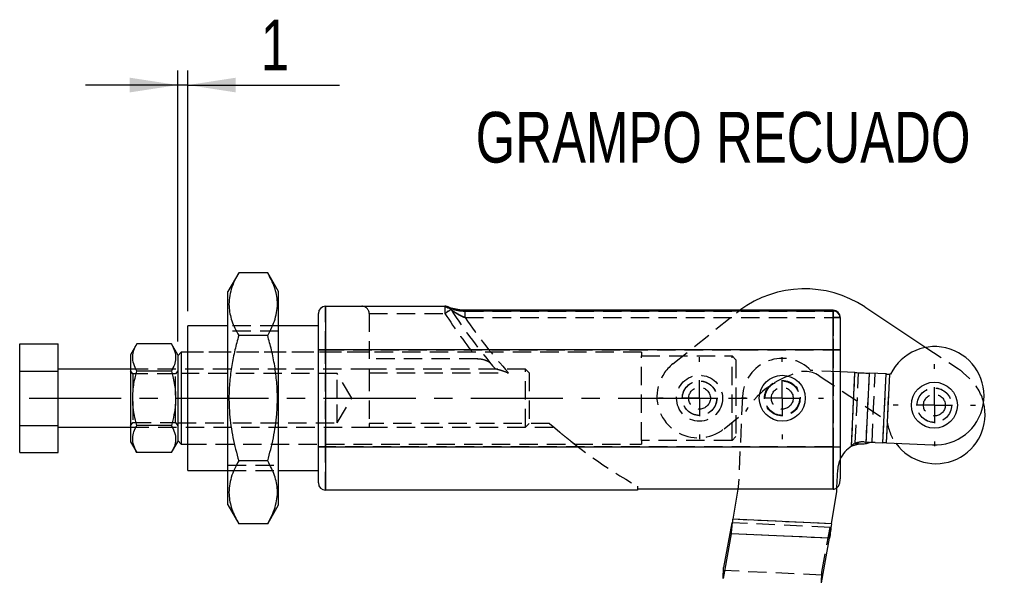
# Model space of a CAD drawing. Extents: x 11 to 368, y 17 to 293.
# Tile 20 of 24: x 102 to 170, y 254 to 293. Entities that reach past the tile are written whole.
import ezdxf

# ---------------------------------------------------------------- set-up
doc = ezdxf.new("R2010")
doc.units = 0
doc.linetypes.add('CENTERX2', pattern=[20.32, 12.7, -2.54, 2.54, -2.54])
doc.linetypes.add('HIDDEN', pattern=[1.905, 1.27, -0.635])
doc.layers.get('0').update_dxf_attribs({"linetype": 'CONTINUOUS'})
doc.styles.add('SLDTEXTSTYLE0', font='TXT', dxfattribs={"width": 0.75})
doc.dimstyles.new('SLDDIMSTYLE4', dxfattribs={"dimtxt": 3.5, "dimasz": 3.302, "dimexe": 0, "dimexo": 0.0625, "dimgap": 0.875, "dimtad": 1, "dimdec": 0, "dimlfac": 2, "dimrnd": 1e-09, "dimzin": 12, "dimtxsty": 'SLDTEXTSTYLE0', "dimsah": 1, "dimcen": 0.09, "dimazin": 3, "dimtfac": 1, "dimtmove": 0, "dimatfit": 3, "dimtolj": 1, "dimtzin": 12})

# ---------------------------------------------------------------- blocks, each defined once
blk = doc.blocks.new('_D_13')
at = {"color": 179, "linetype": 'CONTINUOUS'}
for p, q in [((112.648, 270.639), (112.648, 289.331)), ((113.356, 272.714), (113.356, 289.331)), ((112.648, 288.331), (106.298, 288.331)), ((113.356, 288.331), (112.648, 288.331)), ((113.356, 288.331), (123.818, 288.331))]:
    blk.add_line(p, q, dxfattribs=at)
for points in [[(112.648, 288.331), (109.346, 288.839), (109.346, 287.823)], [(113.356, 288.331), (116.658, 287.823), (116.658, 288.839)]]:
    blk.add_solid(points, dxfattribs=at)
at = {"color": 179, "linetype": 'CONTINUOUS', "insert": (118.389, 292.843, 0.2), "char_height": 3.5, "attachment_point": 1, "style": 'SLDTEXTSTYLE0'}
blk.add_mtext('1', dxfattribs=at)
blk = doc.blocks.new('SW_CENTERMARKSYMBOL_6')
at = {"color": 0, "linetype": 'CONTINUOUS'}
for p, q in [((0, 2.5), (0, 2.8375)), ((0, 0), (0, 1.25)), ((-2.5, 0), (-2.8375, 0)), ((0, 0), (-1.25, 0)), ((0, 0), (0, -1.25)), ((0, 0), (1.25, 0)), ((2.5, 0), (2.8375, 0)), ((0, -2.5), (0, -2.8375))]:
    blk.add_line(p, q, dxfattribs=at)
blk = doc.blocks.new('SW_CENTERMARKSYMBOL_7')
at = {"color": 0, "linetype": 'CONTINUOUS'}
for p, q in [((0, 2.5), (0, 2.8375)), ((0, 0), (0, 1.25)), ((-2.5, 0), (-2.8375, 0)), ((0, 0), (-1.25, 0)), ((0, 0), (0, -1.25)), ((0, 0), (1.25, 0)), ((2.5, 0), (2.8375, 0)), ((0, -2.5), (0, -2.8375))]:
    blk.add_line(p, q, dxfattribs=at)
blk = doc.blocks.new('SW_CENTERMARKSYMBOL_8')
at = {"color": 0, "linetype": 'CONTINUOUS'}
for p, q in [((0, 2.5), (0, 2.8375)), ((0, 0), (0, 1.25)), ((-2.5, 0), (-2.8375, 0)), ((0, 0), (-1.25, 0)), ((0, 0), (0, -1.25)), ((0, 0), (1.25, 0)), ((2.5, 0), (2.8375, 0)), ((0, -2.5), (0, -2.8375))]:
    blk.add_line(p, q, dxfattribs=at)

msp = doc.modelspace()

# ---------------------------------------------------------------- linework, layer by layer
at = {"color": 7, "linetype": 'CONTINUOUS'}
for p, q in [((116.8555, 275.3738), (116.1055, 274.0747)), ((118.8555, 275.3738), (116.8555, 275.3738)), ((119.6055, 274.0747), (118.8555, 275.3738)), ((116.1055, 259.3523), (116.1055, 274.0747)), ((119.6055, 259.3523), (119.6055, 274.0747)), ((122.8555, 273.0635), (122.8555, 270.0635)), ((122.8555, 273.0635), (131.0821, 273.0635)), ((122.3555, 270.0635), (122.3555, 272.5635)), ((157.8555, 272.7833), (132.4692, 272.7833)), ((157.8555, 272.7273), (132.4692, 272.7273)), ((157.8555, 270.0635), (157.8555, 272.7273)), ((160.0426, 273.0146), (164.2578, 270.2202)), ((116.1055, 271.7135), (113.3555, 271.7135)), ((113.3555, 266.7135), (113.3555, 271.7135)), ((122.3555, 271.7135), (119.6055, 271.7135)), ((158.3555, 272.2833), (158.3555, 270.0635)), ((118.8555, 271.0437), (116.8555, 271.0437)), ((101.7485, 270.4663), (104.3985, 270.4663)), ((101.7485, 268.5899), (101.7485, 270.4663)), ((104.3985, 268.5899), (104.3985, 270.4663)), ((109.8331, 270.4663), (109.3985, 269.7135)), ((112.2138, 270.4663), (109.8331, 270.4663)), ((112.6485, 269.7135), (112.2138, 270.4663)), ((109.3985, 269.7135), (109.3985, 263.7135)), ((112.8985, 269.8885), (112.6485, 269.6385)), ((112.6485, 269.7135), (112.6485, 263.7135)), ((113.3555, 269.8885), (112.8985, 269.8885)), ((112.8985, 269.8885), (112.8985, 263.5385)), ((122.3555, 270.0635), (122.8555, 270.0635)), ((122.3555, 263.3635), (122.3555, 270.0635)), ((122.8555, 270.0635), (122.8555, 263.3635)), ((157.8555, 270.0635), (122.8555, 270.0635)), ((157.8555, 263.3635), (157.8555, 270.0635)), ((157.8555, 270.0635), (158.3555, 270.0635)), ((158.3555, 270.0635), (158.3555, 263.3635)), ((101.7485, 264.8371), (101.7485, 268.5899)), ((101.7485, 268.5899), (104.3985, 268.5899)), ((109.3985, 268.7135), (104.3985, 268.7135)), ((104.3985, 264.8371), (104.3985, 268.5899)), ((112.2138, 268.5899), (109.8331, 268.5899)), ((159.3648, 268.4856), (158.3555, 268.532)), ((159.1311, 263.3953), (159.3648, 268.4856)), ((160.14, 263.5659), (160.3638, 268.4398)), ((161.5145, 268.387), (160.3638, 268.4398)), ((161.2966, 263.6419), (161.5145, 268.387)), ((161.5464, 263.6305), (161.7642, 268.3755)), ((161.8226, 268.3728), (161.7642, 268.3755)), ((113.3555, 261.7135), (113.3555, 266.7135)), ((101.7485, 264.8371), (104.3985, 264.8371)), ((101.7485, 262.9608), (101.7485, 264.8371)), ((104.3985, 262.9608), (104.3985, 264.8371)), ((104.3985, 264.7135), (109.3985, 264.7135)), ((112.2138, 264.8371), (109.8331, 264.8371)), ((109.3985, 263.7135), (109.8331, 262.9608)), ((112.2138, 262.9608), (112.6485, 263.7135)), ((112.6485, 263.7885), (112.8985, 263.5385)), ((112.8985, 263.5385), (113.3555, 263.5385)), ((159.6565, 263.5515), (159.1311, 263.3953)), ((160.14, 263.5659), (160.0112, 263.5352)), ((160.7573, 263.6667), (161.2966, 263.6419)), ((161.5464, 263.6305), (164.7183, 263.4848)), ((101.7485, 262.9608), (104.3985, 262.9608)), ((112.2138, 262.9608), (109.8331, 262.9608)), ((122.3555, 263.3635), (122.8555, 263.3635)), ((122.3555, 260.8635), (122.3555, 263.3635)), ((122.8555, 263.3635), (157.8555, 263.3635)), ((122.8555, 263.3635), (122.8555, 260.3635)), ((157.8555, 260.4348), (157.8555, 263.3635)), ((157.8555, 263.3635), (158.3555, 263.3635)), ((158.3555, 263.3635), (158.3555, 261.1437)), ((118.8555, 262.3834), (116.8555, 262.3834)), ((113.3555, 261.7135), (116.1055, 261.7135)), ((119.6055, 261.7135), (122.3555, 261.7135)), ((144.3555, 260.3635), (122.8555, 260.3635)), ((144.3555, 260.4348), (144.3555, 260.3635)), ((157.8555, 260.4348), (144.3555, 260.4348)), ((151.2952, 260.4348), (150.9528, 258.3563)), ((157.7424, 258.0445), (158.1114, 260.2845)), ((158.1114, 260.2845), (158.1232, 260.5411)), ((116.1055, 259.3523), (116.8555, 258.0533)), ((118.8555, 258.0533), (119.6055, 259.3523)), ((150.8642, 258.1101), (150.2995, 255.0278)), ((150.8642, 258.1101), (150.8298, 257.3609)), ((157.7424, 258.0445), (150.9528, 258.3563)), ((118.8555, 258.0533), (116.8555, 258.0533)), ((150.8298, 257.3609), (150.2651, 254.2786)), ((157.6194, 257.0491), (150.8298, 257.3609)), ((157.0547, 253.9669), (157.6194, 257.0491)), ((150.2651, 254.2786), (150.2995, 255.0278))]:
    msp.add_line(p, q, dxfattribs=at)
at = {"color": 7, "linetype": 'HIDDEN'}
for p, q in [((122.8555, 270.0635), (122.8555, 273.0635)), ((131.0821, 273.0635), (131.0821, 272.5635)), ((131.0821, 273.0635), (131.0821, 272.5635)), ((125.8555, 272.5635), (131.0821, 272.5635)), ((125.8555, 272.5635), (125.8555, 269.4412)), ((132.4692, 272.2833), (132.4692, 272.7833)), ((132.4692, 272.7273), (157.8555, 272.7273)), ((146.8093, 269.0842), (151.2031, 272.6118)), ((151.2031, 272.6118), (151.4251, 272.7833)), ((157.8555, 272.2833), (157.8555, 272.783)), ((157.8555, 272.7273), (157.8555, 270.0635)), ((119.6055, 271.7135), (116.1055, 271.7135)), ((132.4692, 272.2833), (157.8555, 272.2833)), ((158.3555, 272.2833), (157.8555, 272.2833)), ((157.8555, 272.2833), (157.8555, 260.4348)), ((157.8555, 272.2833), (158.3555, 272.2833)), ((119.6055, 271.3385), (116.1055, 271.3385)), ((144.6485, 269.8885), (113.3555, 269.8885)), ((125.8555, 269.8885), (113.3555, 269.8885)), ((122.8555, 270.0635), (122.3555, 270.0635)), ((122.8555, 270.0635), (157.8555, 270.0635)), ((122.8555, 263.3635), (122.8555, 270.0635)), ((144.6485, 269.8885), (144.6485, 269.6321)), ((158.3555, 270.0635), (157.8555, 270.0635)), ((157.8555, 270.0635), (157.8555, 263.3635)), ((164.2578, 270.2202), (166.5021, 268.7324)), ((133.3305, 269.4412), (125.8555, 269.4412)), ((144.6485, 269.6321), (150.8985, 269.6321)), ((144.6485, 263.7949), (144.6485, 269.6321)), ((150.8985, 263.7949), (150.8985, 269.6321)), ((150.8985, 269.6321), (151.1485, 269.358)), ((151.1485, 269.358), (151.1485, 264.0691)), ((125.8555, 268.7135), (109.3985, 268.7135)), ((109.5439, 268.401), (109.3985, 268.6088)), ((109.5439, 268.401), (109.5439, 265.026)), ((112.503, 268.401), (109.5439, 268.401)), ((112.6485, 268.6088), (112.503, 268.401)), ((112.503, 265.026), (112.503, 268.401)), ((123.6485, 268.4135), (112.6485, 268.4135)), ((123.6485, 266.7135), (123.6485, 268.4135)), ((124.6699, 266.7135), (123.6485, 268.4135)), ((134.6726, 268.7135), (125.8555, 268.7135)), ((125.8555, 268.7135), (125.8555, 268.4635)), ((125.8555, 268.4635), (135.4696, 268.4635)), ((125.8555, 268.4635), (125.8555, 264.9635)), ((136.6485, 268.7135), (134.6726, 268.7135)), ((136.6485, 264.7135), (136.6485, 268.7135)), ((136.8985, 268.4635), (136.6485, 268.7135)), ((136.8985, 268.4635), (136.8985, 264.9635)), ((158.3555, 268.532), (156.3327, 268.6249)), ((159.1311, 263.3953), (159.3648, 268.4856)), ((159.3908, 263.6003), (159.6146, 268.4742)), ((160.14, 263.5659), (160.3638, 268.4398)), ((160.5474, 263.6763), (160.7653, 268.4213)), ((161.2966, 263.6419), (161.5145, 268.387)), ((161.5464, 263.6305), (161.7642, 268.3755)), ((166.8614, 268.4503), (167.2534, 268.0881)), ((156.8931, 268.2638), (161.5779, 265.158)), ((123.6485, 265.0135), (123.6485, 266.7135)), ((123.6485, 265.0135), (124.6699, 266.7135)), ((151.6084, 266.8397), (151.3218, 260.5962)), ((150.3388, 264.6081), (151.8204, 265.7976)), ((109.3985, 264.8182), (109.5439, 265.026)), ((109.5439, 265.026), (112.503, 265.026)), ((112.503, 265.026), (112.6485, 264.8182)), ((112.6485, 265.0135), (123.6485, 265.0135)), ((138.3033, 264.9635), (125.8555, 264.9635)), ((125.8555, 264.9635), (125.8555, 264.7135)), ((136.6485, 264.7135), (136.8985, 264.9635)), ((109.3985, 264.7135), (125.8555, 264.7135)), ((125.8555, 264.7135), (138.5918, 264.7135)), ((113.3555, 263.5385), (144.6485, 263.5385)), ((113.3555, 263.5385), (140.0247, 263.5385)), ((150.8985, 263.7949), (144.6485, 263.7949)), ((144.6485, 263.7949), (144.6485, 263.5385)), ((151.1485, 264.0691), (150.8985, 263.7949)), ((159.2686, 263.5693), (159.1311, 263.3953)), ((159.6565, 263.5515), (159.2686, 263.5693)), ((159.6022, 263.5906), (159.3908, 263.6003)), ((160.0081, 263.7011), (160.7573, 263.6667)), ((160.14, 263.5659), (160.0688, 263.5692)), ((122.8555, 263.3635), (122.3555, 263.3635)), ((122.8555, 260.3635), (122.8555, 263.3635)), ((157.8555, 263.3635), (122.8555, 263.3635)), ((157.8555, 263.3635), (157.8555, 260.4348)), ((157.8555, 263.3635), (158.3555, 263.3635)), ((116.1055, 262.0885), (119.6055, 262.0885)), ((116.1055, 261.7135), (119.6055, 261.7135)), ((158.1232, 260.5411), (158.1802, 261.7829)), ((144.3555, 260.6451), (144.3555, 260.4348)), ((151.3218, 260.5962), (151.2952, 260.4348)), ((157.6538, 257.7983), (150.8642, 258.1101)), ((157.7424, 258.0445), (150.9528, 258.3563)), ((157.0891, 254.7161), (157.6538, 257.7983)), ((157.6194, 257.0491), (157.6538, 257.7983)), ((157.6194, 257.0491), (150.8298, 257.3609)), ((157.0794, 254.5042), (150.2897, 254.816)), ((157.0547, 253.9669), (157.0891, 254.7161))]:
    msp.add_line(p, q, dxfattribs=at)
at = {"color": 8, "linetype": 'CONTINUOUS'}
for p, q in [((132.4692, 272.7273), (132.4692, 272.7833)), ((157.8555, 272.7273), (157.8555, 272.7833))]:
    msp.add_line(p, q, dxfattribs=at)
at = {"color": 179, "linetype": 'CENTERX2', "ltscale": 0.5}
msp.add_line((102.3941, 266.7135), (153.055, 266.7135), dxfattribs=at)
at = {"color": 7, "linetype": 'HIDDEN', "flags": 128}
for points in [[(131.5021, 272.8348), (131.494, 272.8296), (131.4701, 272.8141), (131.4313, 272.7891), (131.3791, 272.7553), (131.3154, 272.7142), (131.2428, 272.6673), (131.164, 272.6165), (131.0821, 272.5635)], [(131.0821, 272.5635), (131.164, 272.6165), (131.2428, 272.6673), (131.3154, 272.7142), (131.3791, 272.7553), (131.4313, 272.7891), (131.4701, 272.8141), (131.494, 272.8296), (131.5021, 272.8348)]]:
    msp.add_lwpolyline(points, dxfattribs=at)
at = {"color": 7, "linetype": 'CONTINUOUS', "flags": 128}
for points in [[(159.3648, 268.4856), (159.4955, 268.4796), (159.6256, 268.4737), (159.7546, 268.4678), (159.8819, 268.4619), (160.007, 268.4562), (160.1294, 268.4505), (160.2485, 268.4451), (160.3638, 268.4398)], [(161.5145, 268.387), (161.5433, 268.3856), (161.5731, 268.3843), (161.6037, 268.3829), (161.6349, 268.3814), (161.6668, 268.38), (161.699, 268.3785), (161.7315, 268.377), (161.7642, 268.3755)], [(160.0112, 263.5352), (159.9683, 263.5372), (159.925, 263.5392), (159.8812, 263.5412), (159.837, 263.5432), (159.7924, 263.5453), (159.7474, 263.5473), (159.7021, 263.5494), (159.6565, 263.5515)], [(161.5464, 263.6305), (161.5137, 263.632), (161.4812, 263.6335), (161.4489, 263.635), (161.4171, 263.6364), (161.3858, 263.6379), (161.3552, 263.6393), (161.3254, 263.6406), (161.2966, 263.6419)]]:
    msp.add_lwpolyline(points, dxfattribs=at)
at = {"color": 7, "linetype": 'HIDDEN'}
for centre, radius in [((148.6485, 266.7135), 1.5875), ((148.6485, 266.7135), 1.1906), ((154.3555, 266.7135), 1.225), ((154.3555, 266.7135), 1.1906), ((154.3555, 266.7135), 1.1875), ((148.6485, 266.7135), 0.75), ((154.3555, 266.7135), 0.75), ((164.8445, 266.232), 1.1906), ((164.8445, 266.232), 1.1875), ((164.8445, 266.232), 0.75)]:
    msp.add_circle(centre, radius, dxfattribs=at)
at = {"color": 7, "linetype": 'CONTINUOUS'}
for centre in [(154.3555, 266.7135), (164.8445, 266.232)]:
    msp.add_circle(centre, 1.5875, dxfattribs=at)
for centre, radius, start, end in [((155.8985, 266.7635), 7.5, 56.458235, 126.616675), ((122.8555, 272.5635), 0.5, 90, 180), ((131.0821, 272.5635), 0.5, 61.576708, 90), ((157.8555, 272.2833), 0.5, 0, 90), ((157.882, 272.2535), 0.4745, 3.599673, 93.195525), ((164.8742, 266.8789), 3.3977, 267.371228, 153.916607), ((164.9477, 265.5926), 3.3977, 215.89137, 14.200053), ((160.6898, 262.1396), 1.5286, 87.469889, 111.081298), ((160.1781, 261.6912), 2, 121.566073, 155.682036), ((122.8555, 260.8635), 0.5, 180, 270)]:
    msp.add_arc(centre, radius, start, end, dxfattribs=at)
at = {"color": 7, "linetype": 'HIDDEN'}
for centre, radius, start, end in [((125.3555, 272.5635), 0.5, 0, 90), ((131.0862, 272.5591), 0.4991, 56.404784, 90.145699), ((163.0034, 293.1798), 38, 212.856199, 218.660163), ((163.0034, 293.1798), 38, 212.856199, 218.660163), ((131.0869, 272.5602), 0.4978, 32.868992, 62.103029), ((131.0821, 272.5635), 0.5, 45.013993, 61.576708), ((131.087, 272.5603), 0.4976, 32.866335, 55.000601), ((163.0034, 293.1798), 37.5, 212.864283, 220.725281), ((157.882, 272.2535), 0.4745, 3.599673, 93.195525), ((163.0034, 293.1798), 37, 214.386217, 221.913374), ((163.0034, 293.1798), 37, 214.386217, 221.913374), ((148.6874, 266.7448), 3, 128.759896, 165.146201), ((154.3555, 266.7135), 2.75, 44.029469, 177.371228), ((156.8479, 262.7304), 5.8893, 108.326132, 148.612387), ((155.8985, 266.7635), 1.8, 56.458235, 120.088567), ((164.9273, 266.357), 2.85, 47.264003, 56.458235), ((164.9477, 265.5926), 3.3977, 14.200053, 47.264003), ((148.5545, 266.8305), 2.85, 166.12595, 308.759896), ((163.0034, 293.1798), 37.5, 228.801561, 240.180033), ((164.9477, 265.5926), 3.3977, 187.347661, 215.89137), ((159.9406, 262.174), 1.5286, 87.469968, 111.081122), ((160.1781, 261.6912), 2, 155.682036, 177.371228)]:
    msp.add_arc(centre, radius, start, end, dxfattribs=at)
at = {"color": 8, "linetype": 'CONTINUOUS'}
msp.add_arc((131.0862, 272.5589), 0.4992, 62.106685, 90.142274, dxfattribs=at)
at = {"color": 7, "linetype": 'CONTINUOUS'}
for points, knots in [([(116.8555, 275.3738), (116.7535, 275.1867), (116.5496, 274.8126), (116.3302, 274.2365), (116.1983, 273.6495), (116.1722, 273.0839), (116.24, 272.5487), (116.3788, 272.0437), (116.5826, 271.541), (116.7645, 271.2094), (116.8555, 271.0437)], [0, 0, 0, 0, 0.1323071, 0.2645768, 0.3998056, 0.5350099, 0.6501989, 0.7654058, 0.8826916, 1, 1, 1, 1]), ([(118.8555, 271.0437), (118.9575, 271.2307), (119.1614, 271.6049), (119.3808, 272.1809), (119.5127, 272.7679), (119.5389, 273.3336), (119.4711, 273.8687), (119.3322, 274.3737), (119.1285, 274.8765), (118.9465, 275.208), (118.8555, 275.3738)], [0, 0, 0, 0, 0.1323072, 0.2645768, 0.3998056, 0.5350099, 0.6501989, 0.7654058, 0.8826916, 1, 1, 1, 1]), ([(131.085, 273.0581), (131.0905, 273.0478), (131.1411, 273.0225), (131.2637, 272.9728), (131.3124, 272.9544), (131.4202, 272.9166), (131.48, 272.8969), (131.6736, 272.8387), (131.817, 272.802), (132.1331, 272.7455), (132.297, 272.7273), (132.4692, 272.7273)], [0, 0, 0, 0, 0.25, 0.25, 0.375, 0.375, 0.5, 0.5, 0.75, 0.75, 1, 1, 1, 1]), ([(132.4694, 272.785), (132.4089, 272.7857), (132.265, 272.7875), (132.035, 272.8161), (131.7955, 272.8608), (131.589, 272.9122), (131.4379, 272.9569), (131.3548, 272.9845), (131.3169, 272.9994), (131.3188, 272.9986), (131.3193, 272.9983)], [0, 0, 0, 0, 0.11785799, 0.28037193, 0.46559088, 0.63868953, 0.78583036, 0.90138456, 0.97407279, 1, 1, 1, 1]), ([(116.8555, 271.0437), (116.7646, 270.7126), (116.5764, 270.0269), (116.3647, 268.9684), (116.2206, 267.865), (116.1698, 266.7437), (116.2237, 265.4441), (116.431, 263.9794), (116.7135, 262.9173), (116.8555, 262.3834)], [0, 0, 0, 0, 0.1171381, 0.2426161, 0.368062, 0.4966018, 0.6251409, 0.8115726, 1, 1, 1, 1]), ([(118.8555, 262.3834), (118.9962, 262.912), (119.2789, 263.9741), (119.4858, 265.4294), (119.5405, 266.7154), (119.4938, 267.8273), (119.3516, 268.9406), (119.1371, 270.0178), (118.9464, 270.7126), (118.8555, 271.0437)], [0, 0, 0, 0, 0.1865891, 0.3748581, 0.5001797, 0.6255013, 0.7541639, 0.8828619, 1, 1, 1, 1]), ([(109.8331, 268.5899), (109.7492, 268.7528), (109.5797, 269.082), (109.5177, 269.5698), (109.6087, 270.0362), (109.7578, 270.3221), (109.8331, 270.4663)], [0, 0, 0, 0, 0.2646023, 0.5349422, 0.7653403, 1, 1, 1, 1]), ([(112.2138, 270.4663), (112.2977, 270.3035), (112.4672, 269.9742), (112.5292, 269.4864), (112.4382, 269.0201), (112.2891, 268.7342), (112.2138, 268.5899)], [0, 0, 0, 0, 0.2646023, 0.5349422, 0.7653403, 1, 1, 1, 1]), ([(109.8331, 264.8371), (109.7705, 265.0729), (109.6448, 265.5467), (109.5339, 266.3511), (109.5411, 267.2495), (109.6763, 268.0205), (109.7983, 268.4635), (109.8331, 268.5899)], [0, 0, 0, 0, 0.1920504, 0.3859564, 0.6379334, 0.8967193, 1, 1, 1, 1]), ([(112.2138, 268.5899), (112.2486, 268.4635), (112.3685, 268.0284), (112.5049, 267.2578), (112.5142, 266.3618), (112.4027, 265.5492), (112.277, 265.0754), (112.2138, 264.8371)], [0, 0, 0, 0, 0.1032811, 0.3556324, 0.6140412, 0.8059156, 1, 1, 1, 1]), ([(109.8331, 262.9608), (109.7492, 263.1236), (109.5797, 263.4529), (109.5177, 263.9407), (109.6087, 264.407), (109.7578, 264.6929), (109.8331, 264.8371)], [0, 0, 0, 0, 0.2646023, 0.5349422, 0.7653403, 1, 1, 1, 1]), ([(112.2138, 264.8371), (112.2977, 264.6743), (112.4672, 264.345), (112.5292, 263.8572), (112.4382, 263.3909), (112.2891, 263.105), (112.2138, 262.9608)], [0, 0, 0, 0, 0.2646023, 0.5349422, 0.7653403, 1, 1, 1, 1]), ([(116.8555, 262.3834), (116.7535, 262.1963), (116.5496, 261.8222), (116.3302, 261.2461), (116.1983, 260.6592), (116.1722, 260.0935), (116.24, 259.5584), (116.3788, 259.0533), (116.5826, 258.5506), (116.7645, 258.2191), (116.8555, 258.0533)], [0, 0, 0, 0, 0.1323071, 0.2645768, 0.3998056, 0.5350099, 0.6501989, 0.7654058, 0.8826916, 1, 1, 1, 1]), ([(118.8555, 258.0533), (118.9575, 258.2404), (119.1614, 258.6145), (119.3808, 259.1906), (119.5127, 259.7775), (119.5389, 260.3432), (119.4711, 260.8783), (119.3322, 261.3834), (119.1285, 261.8861), (118.9465, 262.2176), (118.8555, 262.3834)], [0, 0, 0, 0, 0.1323072, 0.2645768, 0.3998056, 0.5350099, 0.6501989, 0.7654058, 0.8826916, 1, 1, 1, 1]), ([(157.8555, 260.4348), (157.9487, 260.4348), (158.0361, 260.4687), (158.1709, 260.5674), (158.2205, 260.631), (158.2936, 260.7659), (158.318, 260.8391), (158.3488, 260.9886), (158.3555, 261.0656), (158.3555, 261.1437)], [0, 0, 0, 0, 0.25, 0.25, 0.5, 0.5, 0.75, 0.75, 1, 1, 1, 1]), ([(150.8298, 257.3609), (150.8499, 257.5179), (150.8901, 257.8321), (150.9319, 258.1816), (150.9528, 258.3563)], [0, 0, 0, 0, 0.4999994, 1, 1, 1, 1]), ([(157.7424, 258.0445), (157.7215, 257.8698), (157.6797, 257.5204), (157.6395, 257.2062), (157.6194, 257.0491)], [0, 0, 0, 0, 0.5000006, 1, 1, 1, 1])]:
    msp.add_open_spline(points, degree=3, knots=knots, dxfattribs=at)
msp.add_open_spline([(131.085, 273.0581), (131.083, 273.0617), (131.0821, 273.0635), (131.0821, 273.0635)], degree=3, dxfattribs=at)
at = {"color": 7, "linetype": 'HIDDEN'}
for points, knots in [([(132.4692, 272.7273), (132.3832, 272.7273), (132.2988, 272.7319), (132.1324, 272.7484), (132.0504, 272.7602), (131.8946, 272.7882), (131.8199, 272.8044), (131.6766, 272.8395), (131.6074, 272.8586), (131.479, 272.8973), (131.4198, 272.9167), (131.3121, 272.9545), (131.2632, 272.973), (131.1817, 273.006), (131.1484, 273.0208), (131.1014, 273.0443), (131.0877, 273.053), (131.085, 273.0581)], [0, 0, 0, 0, 0.125, 0.125, 0.25, 0.25, 0.375, 0.375, 0.5, 0.5, 0.625, 0.625, 0.75, 0.75, 0.875, 0.875, 1, 1, 1, 1]), ([(131.3193, 272.9983), (131.3186, 272.9986), (131.3171, 272.9993), (131.3318, 272.9923), (131.3657, 272.9732), (131.4291, 272.9243), (131.4827, 272.875), (131.5011, 272.8356), (131.5016, 272.8346)], [0, 0, 0, 0, 0.109576, 0.2462978, 0.3832955, 0.62124, 0.9903013, 1, 1, 1, 1]), ([(132.4692, 272.2833), (132.3674, 272.3193), (132.2702, 272.3626), (132.081, 272.457), (131.9898, 272.5079), (131.816, 272.6116), (131.7326, 272.6651), (131.6218, 272.7404), (131.5873, 272.7647), (131.5312, 272.8062), (131.5091, 272.8239), (131.5049, 272.8304)], [0, 0, 0, 0, 0.25, 0.25, 0.5, 0.5, 0.75, 0.75, 0.875, 0.875, 1, 1, 1, 1]), ([(131.5049, 272.8304), (131.5091, 272.8239), (131.5308, 272.8065), (131.5873, 272.7646), (131.6216, 272.7405), (131.7328, 272.665), (131.8156, 272.6119), (131.9899, 272.5078), (132.0804, 272.4573), (132.2694, 272.363), (132.3675, 272.3193), (132.4692, 272.2833)], [0, 0, 0, 0, 0.125, 0.125, 0.25, 0.25, 0.5, 0.5, 0.75, 0.75, 1, 1, 1, 1]), ([(133.3305, 269.4412), (133.4303, 269.4412), (133.5279, 269.4309), (133.7142, 269.3959), (133.801, 269.3715), (134.0458, 269.2771), (134.1817, 269.1885), (134.279, 269.0726)], [0, 0, 0, 0, 0.25, 0.25, 0.5, 0.5, 1, 1, 1, 1]), ([(134.6726, 268.7135), (134.6958, 268.7135), (134.7238, 268.7085), (134.7844, 268.6949), (134.8165, 268.6861), (134.9143, 268.6574), (134.9831, 268.6346), (135.1892, 268.5643), (135.3289, 268.5138), (135.4696, 268.4635)], [0, 0, 0, 0, 0.125, 0.125, 0.25, 0.25, 0.5, 0.5, 1, 1, 1, 1]), ([(149.836, 266.7135), (149.8237, 266.8421), (149.7993, 267.0991), (149.6096, 267.444), (149.3241, 267.7178), (148.9539, 267.8852), (148.5531, 267.9185), (148.1766, 267.8248), (147.8496, 267.6205), (147.5966, 267.313), (147.4576, 266.9301), (147.4541, 266.5303), (147.5742, 266.162), (147.804, 265.8483), (148.1323, 265.6182), (148.5242, 265.5099), (148.919, 265.5365), (149.2756, 265.6813), (149.5714, 265.9336), (149.7907, 266.2881), (149.8207, 266.5699), (149.836, 266.7135)], [0, 0, 0, 0, 0.0512314, 0.10238814, 0.15550913, 0.2106057, 0.26342235, 0.31312184, 0.36378654, 0.41783172, 0.47266711, 0.52459007, 0.57455365, 0.6260044, 0.68041653, 0.73499984, 0.78609173, 0.83567377, 0.88786007, 0.94283069, 1, 1, 1, 1]), ([(140.0247, 263.5449), (140.0273, 263.5428), (140.0564, 263.5202), (139.9569, 263.5973), (139.7872, 263.7302), (139.5603, 263.9101), (139.2518, 264.1595), (138.9088, 264.4432), (138.6813, 264.6373), (138.5918, 264.7135)], [0, 0, 0, 0, 0.02085232, 0.22767273, 0.35919916, 0.49092416, 0.6829821, 0.87539292, 1, 1, 1, 1])]:
    msp.add_open_spline(points, degree=3, knots=knots, dxfattribs=at)
msp.add_open_spline([(131.5021, 272.8348), (131.5021, 272.8348), (131.503, 272.8333), (131.5049, 272.8304)], degree=3, dxfattribs=at)

# ---------------------------------------------------------------- block references
at = {"color": 179, "linetype": 'CONTINUOUS'}
for name, p in [('SW_CENTERMARKSYMBOL_6', (148.6485, 266.7135)), ('SW_CENTERMARKSYMBOL_7', (154.3555, 266.7135)), ('SW_CENTERMARKSYMBOL_8', (164.8445, 266.232))]:
    msp.add_blockref(name, p, dxfattribs=at)

# ---------------------------------------------------------------- texts
at = {"color": 179, "linetype": 'CONTINUOUS', "insert": (133.2059, 286.4777), "char_height": 3.5, "attachment_point": 1, "style": 'SLDTEXTSTYLE0'}
msp.add_mtext('GRAMPO RECUADO', dxfattribs=at)

# ---------------------------------------------------------------- dimensions: what is measured, and where the dimension line sits
at = {"color": 179, "linetype": 'CONTINUOUS'}
dim = msp.add_linear_dim(base=(112.6485, 288.3315), p1=(113.3555, 271.7135), p2=(112.6485, 269.6385), dimstyle='SLDDIMSTYLE4', dxfattribs=at)
dim.commit()
dim.dimension.update_dxf_attribs({"geometry": '_D_13', "text_midpoint": (121.1035, 288.3315), "dimtype": 160})

doc.saveas('drawing.dxf')
